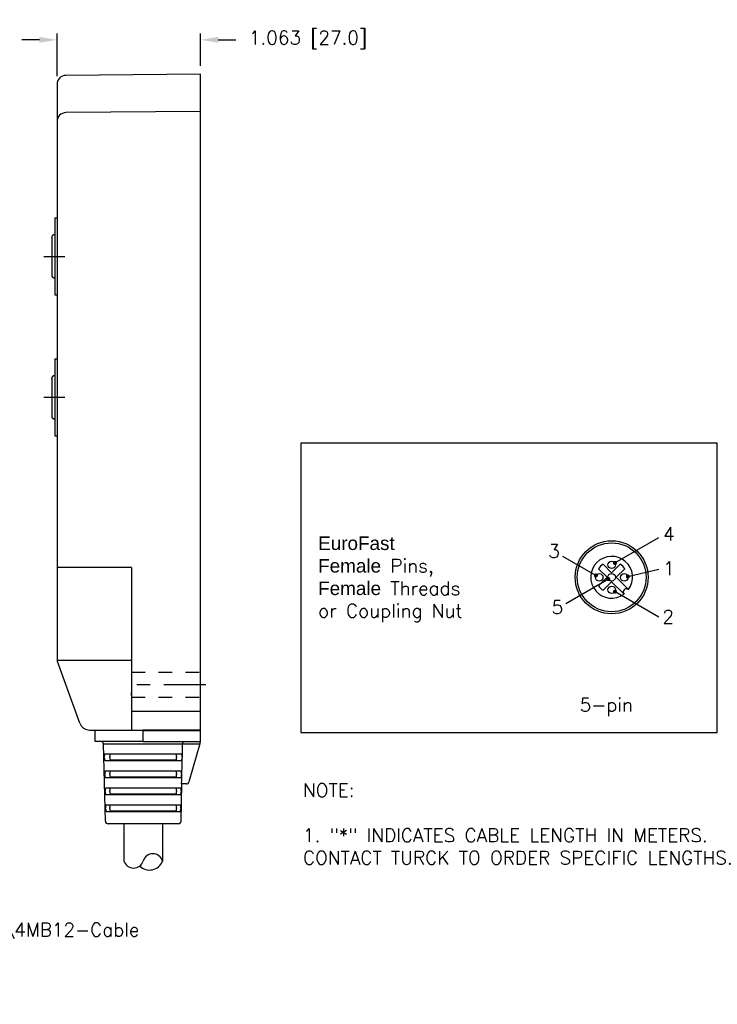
# Model space of a CAD drawing. Extents: x 85.3 to 97.4, y 23.1 to 30.4.
# Tile 11 of 11: x 92.2 to 97.4, y 23.1 to 30.4. Entities that reach past the tile are written whole.
import ezdxf

# ---------------------------------------------------------------- set-up
doc = ezdxf.new("R2010")
doc.units = 0
doc.header["$LTSCALE"] = 0.5
doc.header["$MEASUREMENT"] = 0
doc.linetypes.add('CENTER', pattern=[2, 1.25, -0.25, 0.25, -0.25])
doc.linetypes.add('HIDDEN', pattern=[0.375, 0.25, -0.125])
doc.layers.get('DEFPOINTS').update_dxf_attribs({"linetype": 'CONTINUOUS'})
for name, color, linetype in [('BODY', 1, 'CONTINUOUS'), ('CENTER', 2, 'CENTER'), ('DETAIL', 2, 'CONTINUOUS'), ('DIM', 254, 'CONTINUOUS'), ('HIDDEN', 2, 'HIDDEN'), ('TEXT', 51, 'CONTINUOUS')]:
    doc.layers.add(name, color=color, linetype=linetype)
doc.styles.get("Standard").update_dxf_attribs({"font": 'ROMANS.SHX'})
doc.dimstyles.new('TURCK-CATALOG01', dxfattribs={"dimtxt": 0.1, "dimasz": 0.13, "dimexe": 0.046875, "dimexo": 0.0625, "dimgap": 0.0625, "dimtad": 0, "dimtih": 1, "dimtoh": 1, "dimdec": 3, "dimzin": 4, "dimdsep": 46, "dimtxsty": 'Standard', "dimcen": 0.09, "dimadec": 0, "dimazin": 0, "dimtfac": 1, "dimtdec": 3, "dimtofl": 0, "dimtmove": 0, "dimatfit": 1, "dimfxl": 0, "dimtolj": 1, "dimtzin": 4, "dimarcsym": 0})

# ---------------------------------------------------------------- blocks, each defined once
blk = doc.blocks.new('*D9')
at = {"layer": 'DEFPOINTS', "color": 0}
for p in [(92.4804, 30.2508), (93.5434, 29.9961), (92.4804, 29.9205)]:
    blk.add_point(p, dxfattribs=at)
at = {"layer": 'DIM', "color": 0, "lineweight": -2}
for p, q in [((92.3504, 30.2508), (92.2204, 30.2508)), ((92.4804, 29.983), (92.4804, 30.2976)), ((93.5434, 30.0586), (93.5434, 30.2976)), ((93.6734, 30.2508), (93.8034, 30.2508))]:
    blk.add_line(p, q, dxfattribs=at)
at = {"layer": 'DIM', "color": 0}
for points in [[(92.3504, 30.2724), (92.3504, 30.2291), (92.4804, 30.2508)], [(93.6734, 30.2724), (93.6734, 30.2291), (93.5434, 30.2508)]]:
    blk.add_solid(points, dxfattribs=at)
at = {"layer": 'DIM', "color": 0, "insert": (94.3373, 30.2508), "char_height": 0.1, "attachment_point": 5}
blk.add_mtext('\\A1;1.063 [27.0]', dxfattribs=at)

msp = doc.modelspace()

# ---------------------------------------------------------------- linework, layer by layer
at = {"layer": 'BODY'}
for p, q in [((93.5434, 29.9961), (92.5467, 29.9874)), ((93.5434, 29.9002), (93.5434, 29.9961)), ((92.4804, 29.9266), (92.4804, 29.9278)), ((92.4804, 29.9266), (92.4804, 29.9205)), ((92.4804, 29.9205), (92.4804, 29.849)), ((93.5434, 29.8772), (93.5434, 29.9002)), ((92.4804, 29.849), (92.4804, 25.6631)), ((93.5434, 29.8589), (93.5434, 29.8772)), ((93.5434, 29.7782), (93.5434, 29.8589)), ((93.5434, 29.6049), (93.5434, 29.7782)), ((93.5434, 29.7205), (92.5467, 29.7118)), ((93.5434, 29.5242), (93.5434, 29.6049)), ((93.5434, 25.6581), (93.5434, 29.5242)), ((92.4646, 28.9337), (92.4646, 28.3628)), ((92.4646, 28.9337), (92.4804, 28.9337)), ((92.4646, 28.3628), (92.4804, 28.3628)), ((92.4646, 27.8904), (92.4646, 27.3195)), ((92.4646, 27.8904), (92.4804, 27.8904)), ((92.4646, 27.3195), (92.4804, 27.3195)), ((93.0316, 26.3452), (92.4804, 26.3452)), ((93.0316, 26.3452), (93.0316, 25.6838)), ((92.4804, 25.6581), (93.0316, 25.6581)), ((93.0316, 25.6838), (93.0316, 25.5668)), ((93.5434, 25.4209), (93.5434, 25.6581)), ((92.6486, 25.194), (92.4827, 25.6496)), ((93.0316, 25.5668), (93.0316, 25.1372)), ((93.0316, 25.3971), (93.0316, 25.4164)), ((93.5434, 25.3949), (93.5434, 25.4209)), ((93.5434, 25.3949), (93.5434, 25.4209)), ((93.5434, 25.3083), (93.5434, 25.3949)), ((93.5434, 25.3083), (93.5434, 25.3949)), ((93.5434, 25.2217), (93.5434, 25.3083)), ((93.5434, 25.2792), (93.0316, 25.2792)), ((93.5434, 25.135), (93.5434, 25.2217)), ((92.7219, 25.1422), (92.8574, 25.141)), ((92.7219, 25.1422), (92.8574, 25.141)), ((92.7629, 25.141), (93.1182, 25.141)), ((92.7629, 25.0583), (92.7629, 25.141)), ((92.8574, 25.141), (93.1182, 25.1388)), ((92.8574, 25.141), (93.1182, 25.1388)), ((93.5434, 25.141), (93.1182, 25.141)), ((93.1182, 25.0583), (93.1182, 25.141)), ((93.1182, 25.1388), (93.5434, 25.135)), ((93.5434, 25.0583), (93.5434, 25.141)), ((93.1182, 25.0583), (92.7629, 25.0583)), ((92.8234, 25.0392), (93.4103, 25.0392)), ((92.8384, 24.4673), (92.8234, 25.0392)), ((93.1182, 25.0583), (93.5434, 25.0583)), ((93.4103, 25.0392), (93.5379, 25.0392)), ((93.5377, 25.0387), (93.4569, 24.7576)), ((93.5377, 25.0387), (93.5434, 25.0583)), ((92.8305, 24.9368), (92.8303, 24.9447)), ((93.4025, 24.9644), (92.8339, 24.9644)), ((92.871, 24.9382), (92.8707, 24.9461)), ((93.3656, 24.9461), (93.3654, 24.9382)), ((93.406, 24.9447), (93.4058, 24.9368)), ((92.8351, 24.9171), (93.4013, 24.9171)), ((93.3605, 24.9186), (92.8758, 24.9186)), ((92.8338, 24.8109), (92.8336, 24.8188)), ((93.3992, 24.8385), (92.8371, 24.8385)), ((92.8383, 24.7913), (93.398, 24.7913)), ((92.871, 24.8122), (92.8707, 24.8201)), ((93.3605, 24.7926), (92.8758, 24.7926)), ((93.3656, 24.8201), (93.3654, 24.8122)), ((93.4028, 24.8188), (93.4026, 24.8109)), ((93.3959, 24.7127), (92.8404, 24.7127)), ((93.398, 24.4673), (93.4052, 24.7434)), ((93.438, 24.7434), (93.4025, 24.7434)), ((92.837, 24.6851), (92.8368, 24.693)), ((92.8416, 24.6654), (93.3947, 24.6654)), ((92.871, 24.6863), (92.8707, 24.6942)), ((93.3605, 24.6666), (92.8758, 24.6666)), ((93.3656, 24.6942), (93.3654, 24.6863)), ((93.3995, 24.693), (93.3993, 24.6851)), ((92.8403, 24.5592), (92.84, 24.5671)), ((93.3927, 24.5868), (92.8436, 24.5868)), ((92.871, 24.5603), (92.8707, 24.5682)), ((93.3656, 24.5682), (93.3654, 24.5603)), ((93.3963, 24.5671), (93.3961, 24.5592)), ((92.8448, 24.5395), (93.3915, 24.5395)), ((93.3605, 24.5406), (92.8758, 24.5406)), ((93.1182, 24.4481), (92.858, 24.4481)), ((92.9758, 24.4481), (92.9758, 24.1719)), ((93.3783, 24.4481), (93.1182, 24.4481)), ((93.2606, 24.4481), (93.2606, 24.1719))]:
    msp.add_line(p, q, dxfattribs=at)
for radius in [0.2702, 0.255]:
    msp.add_circle((96.5849, 26.2727), radius, dxfattribs=at)
for centre, radius, start, end in [((92.5473, 29.9205), 0.0669, 90.49999, 179.99999), ((92.5472, 29.9182), 0.0683, 148.12336, 149.1322), ((92.5478, 29.9178), 0.0691, 147.12203, 148.11233), ((92.5485, 29.9174), 0.0699, 146.19099, 147.16275), ((92.5497, 29.9166), 0.0713, 145.24646, 146.19061), ((92.5506, 29.916), 0.0723, 144.36946, 145.29046), ((92.5519, 29.9151), 0.0739, 143.47745, 144.36826), ((92.5526, 29.9146), 0.0748, 142.64978, 143.51902), ((92.5535, 29.9139), 0.0759, 141.80284, 142.64699), ((92.5537, 29.9139), 0.0761, 141.0067, 141.83663), ((92.5538, 29.9137), 0.0763, 140.17768, 140.99171), ((92.5539, 29.9137), 0.0764, 139.40703, 140.20496), ((92.5545, 29.9132), 0.0772, 138.63621, 139.40825), ((92.5526, 29.9148), 0.0747, 137.84813, 138.63185), ((92.5499, 29.9173), 0.0711, 137.01848, 137.82814), ((92.5511, 29.9163), 0.0726, 136.3407, 137.0985), ((92.5548, 29.9128), 0.0776, 135.68774, 136.35167), ((92.5489, 29.9184), 0.0695, 134.86039, 135.61205), ((92.55, 29.9173), 0.071, 134.06222, 134.86746), ((92.5639, 29.9032), 0.0909, 133.50888, 134.18502), ((92.5207, 29.9265), 0.0403, 174.87213, 176.56702), ((92.5197, 29.9266), 0.0394, 176.55832, 178.26451), ((92.5231, 29.9264), 0.0428, 173.37823, 174.98965), ((92.5262, 29.9261), 0.0458, 171.89091, 173.39654), ((92.5259, 29.9261), 0.0456, 170.35152, 171.87103), ((92.5239, 29.9264), 0.0436, 168.65497, 170.25906), ((92.5246, 29.9263), 0.0443, 167.12813, 168.71951), ((92.5271, 29.9257), 0.0468, 165.64748, 167.16401), ((92.5292, 29.9253), 0.049, 164.2707, 165.72632), ((92.5314, 29.9247), 0.0512, 162.89229, 164.28887), ((92.5333, 29.9242), 0.0532, 161.61124, 162.96051), ((92.535, 29.9236), 0.055, 160.30879, 161.61417), ((92.5364, 29.9231), 0.0564, 159.09159, 160.3635), ((92.5376, 29.9227), 0.0577, 157.84645, 159.08706), ((92.5386, 29.9223), 0.0588, 156.68261, 157.89671), ((92.54, 29.9217), 0.0603, 155.50343, 156.68399), ((92.5412, 29.9212), 0.0616, 154.39717, 155.55035), ((92.5424, 29.9206), 0.063, 153.26585, 154.38857), ((92.5435, 29.9202), 0.0641, 152.21694, 153.31541), ((92.5446, 29.9196), 0.0654, 151.14728, 152.21875), ((92.5455, 29.9191), 0.0664, 150.12874, 151.17897), ((92.5465, 29.9185), 0.0676, 149.09706, 150.12306), ((92.5473, 29.6449), 0.0669, 90.49999, 179.99999), ((92.5535, 29.6383), 0.0759, 141.80284, 142.64699), ((92.5537, 29.6383), 0.0761, 141.0067, 141.83663), ((92.5538, 29.6381), 0.0763, 140.17768, 140.99171), ((92.5539, 29.6381), 0.0764, 139.40703, 140.20496), ((92.5545, 29.6376), 0.0772, 138.63621, 139.40825), ((92.5526, 29.6392), 0.0747, 137.84813, 138.63185), ((92.5499, 29.6417), 0.0711, 137.01848, 137.82814), ((92.5511, 29.6407), 0.0726, 136.3407, 137.0985), ((92.5548, 29.6372), 0.0776, 135.68774, 136.35167), ((92.5489, 29.6429), 0.0695, 134.86039, 135.61205), ((92.55, 29.6418), 0.071, 134.06222, 134.86746), ((92.5639, 29.6277), 0.0909, 133.50888, 134.18502), ((92.5197, 25.6631), 0.0394, 179.99961, 199.99962), ((92.7226, 25.2209), 0.0787, 200.00003, 269.50005), ((92.8037, 25.0387), 0.0197, 1.5, 90), ((93.438, 24.7631), 0.0197, 270, 343.96006), ((92.858, 24.4678), 0.0197, 181.5, 270), ((93.3783, 24.4678), 0.0197, 270, 358.5), ((93.1894, 24.1529), 0.0737, 14.89478, 165.10522), ((93.047, 24.1949), 0.0748, 197.91826, 342.08174), ((93.1644, 24.2087), 0.103, 225.46288, 339.0757)]:
    msp.add_arc(centre, radius, start, end, dxfattribs=at)
msp.add_rational_spline([(93.4025, 24.7434), (93.4063, 24.889), (93.4103, 25.0387)], [1, 1.00009588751, 1.00001182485], degree=2, dxfattribs=at)
for points, knots in [([(93.4103, 25.0392), (93.4103, 25.0399), (93.4104, 25.0405), (93.4107, 25.0432), (93.4111, 25.0451), (93.4127, 25.0489), (93.4137, 25.0507), (93.4166, 25.0542), (93.4185, 25.0557), (93.4226, 25.0578), (93.4248, 25.0583), (93.427, 25.0583), (93.427, 25.0583), (93.427, 25.0583)], [-0.9014565, -0.9014565, -0.9014565, -0.9014565, -0.8488388, -0.8488388, -0.6936824, -0.6936824, -0.5071033, -0.5071033, -0.2618429, -0.2618429, 0, 0, 0.001296, 0.001296, 0.001296, 0.001296]), ([(93.4103, 25.0387), (93.4103, 25.0387), (93.4103, 25.0387), (93.4103, 25.0389), (93.4103, 25.039), (93.4103, 25.0392)], [1.51915156, 1.51915156, 1.51915156, 1.51915156, 1.52089986, 1.52089986, 1.53220081, 1.53220081, 1.53220081, 1.53220081]), ([(92.8339, 24.9644), (92.8333, 24.9644), (92.8327, 24.9639), (92.8317, 24.962), (92.8313, 24.9605), (92.8307, 24.957), (92.8305, 24.9548), (92.8303, 24.9512), (92.8303, 24.95), (92.8303, 24.9474), (92.8303, 24.946), (92.8303, 24.9447)], [0, 0, 0, 0, 0.1957516, 0.1957516, 0.3909523, 0.3909523, 0.5861849, 0.5861849, 0.6876445, 0.6876445, 0.7891031, 0.7891031, 0.7891031, 0.7891031]), ([(92.8305, 24.9368), (92.8306, 24.9342), (92.8307, 24.9317), (92.8312, 24.927), (92.8315, 24.9248), (92.8323, 24.9212), (92.8328, 24.9197), (92.8336, 24.9182), (92.8339, 24.9178), (92.8345, 24.9173), (92.8348, 24.9171), (92.8351, 24.9171)], [0, 0, 0, 0, 0.1953381, 0.1953381, 0.3906447, 0.3906447, 0.5857605, 0.5857605, 0.6861328, 0.6861328, 0.7865882, 0.7865882, 0.7865882, 0.7865882]), ([(92.8725, 24.9644), (92.8725, 24.9644), (92.8725, 24.9644), (92.872, 24.9634), (92.8716, 24.962), (92.871, 24.9584), (92.8708, 24.9563), (92.8707, 24.9527), (92.8706, 24.9514), (92.8706, 24.9488), (92.8707, 24.9475), (92.8707, 24.9461)], [0.1928464, 0.1928464, 0.1928464, 0.1928464, 0.1957415, 0.1957415, 0.390683, 0.390683, 0.5857618, 0.5857618, 0.6875793, 0.6875793, 0.7893963, 0.7893963, 0.7893963, 0.7893963]), ([(92.871, 24.9382), (92.8711, 24.9357), (92.8712, 24.9331), (92.8718, 24.9284), (92.8721, 24.9262), (92.8729, 24.9226), (92.8734, 24.9211), (92.8742, 24.9196), (92.8745, 24.9192), (92.8752, 24.9187), (92.8755, 24.9186), (92.8758, 24.9186)], [0, 0, 0, 0, 0.1953257, 0.1953257, 0.3906408, 0.3906408, 0.585804, 0.585804, 0.6861292, 0.6861292, 0.7865585, 0.7865585, 0.7865585, 0.7865585]), ([(93.3605, 24.9186), (93.3612, 24.9186), (93.3618, 24.9191), (93.3629, 24.921), (93.3634, 24.9225), (93.3642, 24.9261), (93.3646, 24.9282), (93.365, 24.9318), (93.3651, 24.933), (93.3652, 24.9356), (93.3653, 24.9369), (93.3654, 24.9382)], [0, 0, 0, 0, 0.1957382, 0.1957382, 0.3906765, 0.3906765, 0.5857592, 0.5857592, 0.6862071, 0.6862071, 0.7866545, 0.7866545, 0.7866545, 0.7866545]), ([(93.3656, 24.9461), (93.3657, 24.9487), (93.3657, 24.9512), (93.3655, 24.956), (93.3653, 24.9581), (93.3648, 24.9618), (93.3644, 24.9632), (93.3639, 24.9643), (93.3638, 24.9643), (93.3638, 24.9644)], [0, 0, 0, 0, 0.1953256, 0.1953256, 0.3906404, 0.3906404, 0.5858045, 0.5858045, 0.5969314, 0.5969314, 0.5969314, 0.5969314]), ([(93.4013, 24.9171), (93.4019, 24.9171), (93.4025, 24.9176), (93.4035, 24.9196), (93.404, 24.921), (93.4048, 24.9246), (93.4051, 24.9267), (93.4055, 24.9303), (93.4056, 24.9316), (93.4057, 24.9342), (93.4058, 24.9355), (93.4058, 24.9368)], [0, 0, 0, 0, 0.1954962, 0.1954962, 0.3903719, 0.3903719, 0.5854366, 0.5854366, 0.6860468, 0.6860468, 0.7866577, 0.7866577, 0.7866577, 0.7866577]), ([(93.406, 24.9447), (93.4061, 24.9473), (93.4061, 24.9498), (93.4058, 24.9545), (93.4056, 24.9567), (93.405, 24.9604), (93.4047, 24.9618), (93.4039, 24.9633), (93.4037, 24.9637), (93.4031, 24.9643), (93.4028, 24.9644), (93.4025, 24.9644)], [0, 0, 0, 0, 0.1953398, 0.1953398, 0.3906875, 0.3906875, 0.5859902, 0.5859902, 0.6874757, 0.6874757, 0.7890334, 0.7890334, 0.7890334, 0.7890334]), ([(92.8371, 24.8385), (92.8365, 24.8385), (92.836, 24.838), (92.835, 24.8361), (92.8346, 24.8347), (92.834, 24.8311), (92.8338, 24.8289), (92.8336, 24.8254), (92.8335, 24.8241), (92.8335, 24.8215), (92.8335, 24.8202), (92.8336, 24.8188)], [0, 0, 0, 0, 0.1957601, 0.1957601, 0.3909563, 0.3909563, 0.5861857, 0.5861857, 0.6876572, 0.6876572, 0.7891277, 0.7891277, 0.7891277, 0.7891277]), ([(92.8338, 24.8109), (92.8338, 24.8084), (92.834, 24.8058), (92.8344, 24.8011), (92.8348, 24.7989), (92.8356, 24.7953), (92.836, 24.7938), (92.8368, 24.7923), (92.8371, 24.7919), (92.8377, 24.7914), (92.838, 24.7913), (92.8383, 24.7913)], [0, 0, 0, 0, 0.1953381, 0.1953381, 0.3906444, 0.3906444, 0.5857564, 0.5857564, 0.6861274, 0.6861274, 0.7865831, 0.7865831, 0.7865831, 0.7865831]), ([(92.8726, 24.8385), (92.8726, 24.8385), (92.8725, 24.8384), (92.872, 24.8374), (92.8716, 24.836), (92.871, 24.8324), (92.8708, 24.8303), (92.8707, 24.8267), (92.8706, 24.8254), (92.8706, 24.8228), (92.8707, 24.8215), (92.8707, 24.8201)], [0.1848387, 0.1848387, 0.1848387, 0.1848387, 0.1957415, 0.1957415, 0.390683, 0.390683, 0.5857619, 0.5857619, 0.6875794, 0.6875794, 0.7893963, 0.7893963, 0.7893963, 0.7893963]), ([(92.871, 24.8122), (92.8711, 24.8097), (92.8712, 24.8071), (92.8718, 24.8024), (92.8721, 24.8003), (92.8729, 24.7966), (92.8734, 24.7952), (92.8742, 24.7936), (92.8745, 24.7933), (92.8752, 24.7927), (92.8755, 24.7926), (92.8758, 24.7926)], [0, 0, 0, 0, 0.1953257, 0.1953257, 0.3906408, 0.3906408, 0.585804, 0.585804, 0.6861292, 0.6861292, 0.7865585, 0.7865585, 0.7865585, 0.7865585]), ([(93.3605, 24.7926), (93.3612, 24.7926), (93.3618, 24.7931), (93.3629, 24.795), (93.3634, 24.7965), (93.3642, 24.8001), (93.3646, 24.8022), (93.365, 24.8058), (93.3651, 24.807), (93.3652, 24.8096), (93.3653, 24.8109), (93.3654, 24.8122)], [0, 0, 0, 0, 0.1957382, 0.1957382, 0.3906766, 0.3906766, 0.5857592, 0.5857592, 0.6862071, 0.6862071, 0.7866545, 0.7866545, 0.7866545, 0.7866545]), ([(93.3656, 24.8201), (93.3657, 24.8227), (93.3657, 24.8252), (93.3655, 24.83), (93.3653, 24.8321), (93.3648, 24.8358), (93.3644, 24.8372), (93.3638, 24.8383), (93.3638, 24.8384), (93.3638, 24.8385)], [0, 0, 0, 0, 0.1953256, 0.1953256, 0.3906404, 0.3906404, 0.5858045, 0.5858045, 0.6049385, 0.6049385, 0.6049385, 0.6049385]), ([(93.398, 24.7913), (93.3986, 24.7913), (93.3992, 24.7918), (93.4003, 24.7937), (93.4007, 24.7951), (93.4015, 24.7987), (93.4019, 24.8009), (93.4022, 24.8044), (93.4023, 24.8057), (93.4025, 24.8083), (93.4025, 24.8096), (93.4026, 24.8109)], [0, 0, 0, 0, 0.1955018, 0.1955018, 0.3903692, 0.3903692, 0.5854288, 0.5854288, 0.6860412, 0.6860412, 0.7866543, 0.7866543, 0.7866543, 0.7866543]), ([(93.4028, 24.8188), (93.4028, 24.8214), (93.4028, 24.8239), (93.4026, 24.8287), (93.4024, 24.8308), (93.4018, 24.8345), (93.4014, 24.8359), (93.4007, 24.8375), (93.4004, 24.8379), (93.3998, 24.8384), (93.3995, 24.8385), (93.3992, 24.8385)], [0, 0, 0, 0, 0.1953399, 0.1953399, 0.3906877, 0.3906877, 0.5859888, 0.5859888, 0.6874855, 0.6874855, 0.7890563, 0.7890563, 0.7890563, 0.7890563]), ([(92.8404, 24.7127), (92.8398, 24.7127), (92.8392, 24.7122), (92.8382, 24.7102), (92.8378, 24.7088), (92.8372, 24.7052), (92.837, 24.7031), (92.8368, 24.6995), (92.8368, 24.6982), (92.8368, 24.6956), (92.8368, 24.6943), (92.8368, 24.693)], [0, 0, 0, 0, 0.195769, 0.195769, 0.3909603, 0.3909603, 0.5861865, 0.5861865, 0.6876702, 0.6876702, 0.7891529, 0.7891529, 0.7891529, 0.7891529]), ([(92.8727, 24.7127), (92.8726, 24.7126), (92.8726, 24.7125), (92.872, 24.7114), (92.8716, 24.71), (92.871, 24.7064), (92.8708, 24.7043), (92.8707, 24.7007), (92.8706, 24.6994), (92.8706, 24.6968), (92.8707, 24.6955), (92.8707, 24.6942)], [0.1764769, 0.1764769, 0.1764769, 0.1764769, 0.1957415, 0.1957415, 0.390683, 0.390683, 0.5857619, 0.5857619, 0.6875794, 0.6875794, 0.7893963, 0.7893963, 0.7893963, 0.7893963]), ([(93.3656, 24.6942), (93.3657, 24.6967), (93.3657, 24.6993), (93.3655, 24.704), (93.3653, 24.7062), (93.3648, 24.7098), (93.3644, 24.7113), (93.3638, 24.7124), (93.3638, 24.7125), (93.3637, 24.7127)], [0, 0, 0, 0, 0.1953256, 0.1953256, 0.3906404, 0.3906404, 0.5858045, 0.5858045, 0.6132956, 0.6132956, 0.6132956, 0.6132956]), ([(93.3995, 24.693), (93.3996, 24.6955), (93.3996, 24.6981), (93.3994, 24.7028), (93.3992, 24.705), (93.3986, 24.7086), (93.3982, 24.7101), (93.3974, 24.7116), (93.3972, 24.712), (93.3966, 24.7125), (93.3963, 24.7127), (93.3959, 24.7127)], [0, 0, 0, 0, 0.19534, 0.19534, 0.3906878, 0.3906878, 0.5859873, 0.5859873, 0.6874957, 0.6874957, 0.7890799, 0.7890799, 0.7890799, 0.7890799]), ([(92.837, 24.6851), (92.8371, 24.6825), (92.8372, 24.68), (92.8377, 24.6752), (92.838, 24.6731), (92.8388, 24.6694), (92.8393, 24.668), (92.8401, 24.6665), (92.8404, 24.6661), (92.841, 24.6655), (92.8413, 24.6654), (92.8416, 24.6654)], [0, 0, 0, 0, 0.1953382, 0.1953382, 0.3906441, 0.3906441, 0.5857523, 0.5857523, 0.6861218, 0.6861218, 0.786578, 0.786578, 0.786578, 0.786578]), ([(92.871, 24.6863), (92.8711, 24.6837), (92.8712, 24.6812), (92.8718, 24.6764), (92.8721, 24.6743), (92.8729, 24.6706), (92.8734, 24.6692), (92.8742, 24.6677), (92.8745, 24.6673), (92.8752, 24.6667), (92.8755, 24.6666), (92.8758, 24.6666)], [0, 0, 0, 0, 0.1953257, 0.1953257, 0.3906408, 0.3906408, 0.585804, 0.585804, 0.6861292, 0.6861292, 0.7865585, 0.7865585, 0.7865585, 0.7865585]), ([(93.3605, 24.6666), (93.3612, 24.6666), (93.3618, 24.6671), (93.3629, 24.6691), (93.3634, 24.6705), (93.3642, 24.6741), (93.3646, 24.6762), (93.365, 24.6798), (93.3651, 24.6811), (93.3652, 24.6836), (93.3653, 24.6849), (93.3654, 24.6863)], [0, 0, 0, 0, 0.1957382, 0.1957382, 0.3906766, 0.3906766, 0.5857592, 0.5857592, 0.6862071, 0.6862071, 0.7866545, 0.7866545, 0.7866545, 0.7866545]), ([(93.3947, 24.6654), (93.3954, 24.6654), (93.396, 24.6659), (93.397, 24.6679), (93.3975, 24.6693), (93.3983, 24.6729), (93.3986, 24.675), (93.399, 24.6786), (93.3991, 24.6798), (93.3992, 24.6824), (93.3993, 24.6837), (93.3993, 24.6851)], [0, 0, 0, 0, 0.1955075, 0.1955075, 0.3903664, 0.3903664, 0.5854208, 0.5854208, 0.6860355, 0.6860355, 0.7866509, 0.7866509, 0.7866509, 0.7866509]), ([(92.8436, 24.5868), (92.843, 24.5868), (92.8425, 24.5863), (92.8415, 24.5844), (92.8411, 24.5829), (92.8405, 24.5793), (92.8402, 24.5772), (92.8401, 24.5736), (92.84, 24.5724), (92.84, 24.5698), (92.84, 24.5684), (92.84, 24.5671)], [0, 0, 0, 0, 0.1957781, 0.1957781, 0.3909645, 0.3909645, 0.5861873, 0.5861873, 0.6876836, 0.6876836, 0.7891789, 0.7891789, 0.7891789, 0.7891789]), ([(92.8727, 24.5868), (92.8726, 24.5867), (92.8726, 24.5865), (92.872, 24.5854), (92.8716, 24.584), (92.871, 24.5804), (92.8708, 24.5783), (92.8707, 24.5747), (92.8706, 24.5735), (92.8706, 24.5708), (92.8707, 24.5695), (92.8707, 24.5682)], [0.1677086, 0.1677086, 0.1677086, 0.1677086, 0.1957415, 0.1957415, 0.3906831, 0.3906831, 0.5857619, 0.5857619, 0.6875794, 0.6875794, 0.7893963, 0.7893963, 0.7893963, 0.7893963]), ([(93.3656, 24.5682), (93.3657, 24.5707), (93.3657, 24.5733), (93.3655, 24.578), (93.3653, 24.5802), (93.3648, 24.5838), (93.3644, 24.5853), (93.3638, 24.5865), (93.3637, 24.5866), (93.3636, 24.5868)], [0, 0, 0, 0, 0.1953256, 0.1953256, 0.3906404, 0.3906404, 0.5858045, 0.5858045, 0.6220546, 0.6220546, 0.6220546, 0.6220546]), ([(93.3963, 24.5671), (93.3964, 24.5697), (93.3963, 24.5722), (93.3961, 24.5769), (93.3959, 24.5791), (93.3953, 24.5827), (93.3949, 24.5842), (93.3942, 24.5857), (93.3939, 24.5861), (93.3933, 24.5867), (93.393, 24.5868), (93.3927, 24.5868)], [0, 0, 0, 0, 0.19534, 0.19534, 0.390688, 0.390688, 0.5859858, 0.5859858, 0.687506, 0.687506, 0.7891041, 0.7891041, 0.7891041, 0.7891041]), ([(92.8403, 24.5592), (92.8403, 24.5566), (92.8405, 24.5541), (92.8409, 24.5494), (92.8413, 24.5472), (92.842, 24.5436), (92.8425, 24.5421), (92.8433, 24.5406), (92.8436, 24.5402), (92.8442, 24.5397), (92.8445, 24.5395), (92.8448, 24.5395)], [0, 0, 0, 0, 0.1953382, 0.1953382, 0.3906438, 0.3906438, 0.5857479, 0.5857479, 0.6861161, 0.6861161, 0.786573, 0.786573, 0.786573, 0.786573]), ([(92.871, 24.5603), (92.8711, 24.5577), (92.8712, 24.5552), (92.8718, 24.5504), (92.8721, 24.5483), (92.8729, 24.5446), (92.8734, 24.5432), (92.8742, 24.5417), (92.8745, 24.5413), (92.8752, 24.5408), (92.8755, 24.5406), (92.8758, 24.5406)], [0, 0, 0, 0, 0.1953257, 0.1953257, 0.3906408, 0.3906408, 0.585804, 0.585804, 0.6861292, 0.6861292, 0.7865585, 0.7865585, 0.7865585, 0.7865585]), ([(93.3605, 24.5406), (93.3612, 24.5406), (93.3618, 24.5411), (93.3629, 24.5431), (93.3634, 24.5445), (93.3642, 24.5481), (93.3646, 24.5502), (93.365, 24.5538), (93.3651, 24.5551), (93.3652, 24.5576), (93.3653, 24.559), (93.3654, 24.5603)], [0, 0, 0, 0, 0.1957383, 0.1957383, 0.3906766, 0.3906766, 0.5857592, 0.5857592, 0.6862071, 0.6862071, 0.7866545, 0.7866545, 0.7866545, 0.7866545]), ([(93.3915, 24.5395), (93.3921, 24.5395), (93.3927, 24.54), (93.3938, 24.542), (93.3943, 24.5434), (93.3951, 24.547), (93.3954, 24.5491), (93.3957, 24.5527), (93.3958, 24.554), (93.396, 24.5566), (93.3961, 24.5579), (93.3961, 24.5592)], [0, 0, 0, 0, 0.1955135, 0.1955135, 0.3903635, 0.3903635, 0.5854126, 0.5854126, 0.6860297, 0.6860297, 0.7866475, 0.7866475, 0.7866475, 0.7866475])]:
    msp.add_open_spline(points, degree=3, knots=knots, dxfattribs=at)
at = {"layer": 'CENTER'}
for p, q in [((92.3819, 28.6483), (92.5394, 28.6483)), ((92.3819, 27.6049), (92.5394, 27.6049))]:
    msp.add_line(p, q, dxfattribs=at)
at = {"layer": 'CENTER', "ltscale": 0.5}
msp.add_line((93.5827, 25.4774), (92.9922, 25.4774), dxfattribs=at)
at = {"layer": 'DEFPOINTS'}
msp.add_lwpolyline([(94.2852, 25.1249), (97.3667, 25.1249), (97.3667, 27.266), (94.2852, 27.266)], close=True, dxfattribs=at)
at = {"layer": 'DETAIL'}
for p, q in [((92.441, 28.788), (92.441, 28.7892)), ((92.441, 28.788), (92.441, 28.5085)), ((92.441, 28.788), (92.441, 28.5085)), ((92.4607, 28.8077), (92.4646, 28.8077)), ((92.441, 28.6758), (92.441, 28.6719)), ((92.441, 28.6719), (92.441, 28.6246)), ((92.441, 28.6246), (92.441, 28.6207)), ((92.4607, 28.4888), (92.4595, 28.4888)), ((92.4646, 28.4888), (92.4607, 28.4888)), ((92.441, 27.7447), (92.441, 27.7459)), ((92.441, 27.7447), (92.441, 27.4652)), ((92.441, 27.7447), (92.441, 27.4652)), ((92.4607, 27.7644), (92.4646, 27.7644)), ((92.441, 27.6325), (92.441, 27.6286)), ((92.441, 27.6286), (92.441, 27.5813)), ((92.441, 27.5813), (92.441, 27.5774)), ((92.4607, 27.4455), (92.4595, 27.4455)), ((92.4646, 27.4455), (92.4607, 27.4455)), ((96.5516, 26.2727), (96.4885, 26.3358)), ((96.5849, 26.306), (96.5218, 26.3691)), ((96.5849, 26.306), (96.648, 26.3691)), ((96.6182, 26.2727), (96.6813, 26.3358)), ((96.4885, 26.2096), (96.5516, 26.2727)), ((96.5218, 26.1763), (96.5849, 26.2394)), ((96.6766, 26.1478), (96.5849, 26.2394)), ((96.7099, 26.1811), (96.6182, 26.2727))]:
    msp.add_line(p, q, dxfattribs=at)
for centre in [(96.5853, 26.3648), (96.4928, 26.2723), (96.5849, 26.2727), (96.6777, 26.2723), (96.5853, 26.1799)]:
    msp.add_circle(centre, 0.0279, dxfattribs=at)
for centre, radius, start, end in [((92.4594, 28.7881), 0.0184, 172.90246, 176.63368), ((92.461, 28.7879), 0.02, 169.47359, 172.98655), ((92.4618, 28.7878), 0.0208, 166.03197, 169.47755), ((92.4611, 28.7879), 0.0201, 162.17349, 165.79705), ((92.461, 28.7879), 0.02, 158.46323, 162.16811), ((92.461, 28.7879), 0.02, 154.57193, 158.32394), ((92.4611, 28.7878), 0.0201, 150.80181, 154.58491), ((92.4609, 28.7879), 0.0199, 146.80053, 150.65092), ((92.4609, 28.7879), 0.02, 142.96759, 146.84004), ((92.4609, 28.7878), 0.02, 138.96075, 142.8483), ((92.4608, 28.7879), 0.0198, 135.03939, 138.9647), ((92.4605, 28.7881), 0.0195, 130.91842, 134.91666), ((92.4608, 28.7879), 0.0198, 127.22157, 131.13436), ((92.4614, 28.7872), 0.0208, 123.45299, 127.15285), ((92.4605, 28.7882), 0.0194, 119.09612, 123.07257), ((92.4593, 28.7902), 0.0171, 114.39612, 118.95641), ((92.4611, 28.7876), 0.0202, 112.31334, 115.93103), ((92.4689, 28.7691), 0.0403, 110.87815, 112.51754), ((92.4596, 28.7902), 0.0174, 102.39999, 107.08146), ((92.4593, 28.792), 0.0155, 94.81036, 102.608), ((92.4632, 28.769), 0.0388, 93.77971, 97.81565), ((92.4797, 28.5111), 0.0388, 183.78414, 187.81943), ((92.4567, 28.5071), 0.0155, 184.80928, 192.60584), ((92.4585, 28.5074), 0.0174, 192.40025, 197.08121), ((92.4796, 28.5167), 0.0403, 200.88732, 202.52655), ((92.4611, 28.5089), 0.0202, 202.30988, 205.92727), ((92.4585, 28.5071), 0.0171, 204.39625, 208.95628), ((92.4605, 28.5083), 0.0194, 209.09186, 213.06818), ((92.4615, 28.5092), 0.0208, 213.46473, 217.16456), ((92.4608, 28.5086), 0.0198, 217.22155, 221.13439), ((92.4606, 28.5083), 0.0195, 220.9127, 224.91109), ((92.4608, 28.5086), 0.0198, 225.03967, 228.96523), ((92.4609, 28.5087), 0.02, 228.95412, 232.84201), ((92.4608, 28.5087), 0.02, 232.97903, 236.8519), ((92.4608, 28.5087), 0.0199, 236.79592, 240.64679), ((92.4609, 28.5089), 0.0201, 240.80154, 244.58517), ((92.4608, 28.5088), 0.02, 244.57164, 248.32423), ((92.4608, 28.5088), 0.02, 248.4682, 252.1737), ((92.4608, 28.5089), 0.0201, 252.17318, 255.79736), ((92.4609, 28.5096), 0.0208, 256.03166, 259.47786), ((92.4608, 28.5088), 0.02, 259.48096, 262.99455), ((92.4606, 28.5072), 0.0184, 262.9115, 266.64339), ((92.4594, 27.7448), 0.0184, 172.90246, 176.63368), ((92.461, 27.7446), 0.02, 169.47359, 172.98655), ((92.4618, 27.7445), 0.0208, 166.03197, 169.47755), ((92.4611, 27.7446), 0.0201, 162.17349, 165.79705), ((92.461, 27.7446), 0.02, 158.46323, 162.16811), ((92.461, 27.7446), 0.02, 154.57193, 158.32394), ((92.4611, 27.7445), 0.0201, 150.80181, 154.58491), ((92.4609, 27.7446), 0.0199, 146.80053, 150.65092), ((92.4609, 27.7446), 0.02, 142.96759, 146.84004), ((92.4609, 27.7445), 0.02, 138.96075, 142.8483), ((92.4608, 27.7446), 0.0198, 135.03939, 138.9647), ((92.4605, 27.7448), 0.0195, 130.91842, 134.91666), ((92.4608, 27.7446), 0.0198, 127.22157, 131.13436), ((92.4614, 27.7439), 0.0208, 123.45299, 127.15285), ((92.4605, 27.7449), 0.0194, 119.09612, 123.07257), ((92.4593, 27.7469), 0.0171, 114.39612, 118.95641), ((92.4611, 27.7443), 0.0202, 112.31334, 115.93103), ((92.4689, 27.7258), 0.0403, 110.87815, 112.51754), ((92.4596, 27.7469), 0.0174, 102.39999, 107.08146), ((92.4593, 27.7487), 0.0155, 94.81036, 102.608), ((92.4632, 27.7257), 0.0388, 93.77971, 97.81565), ((92.4797, 27.4677), 0.0388, 183.78414, 187.81943), ((92.4567, 27.4638), 0.0155, 184.80928, 192.60584), ((92.4585, 27.4641), 0.0174, 192.40025, 197.08121), ((92.4796, 27.4734), 0.0403, 200.88732, 202.52655), ((92.4611, 27.4656), 0.0202, 202.30988, 205.92727), ((92.4585, 27.4638), 0.0171, 204.39625, 208.95628), ((92.4605, 27.465), 0.0194, 209.09186, 213.06818), ((92.4615, 27.4658), 0.0208, 213.46473, 217.16456), ((92.4608, 27.4653), 0.0198, 217.22155, 221.13439), ((92.4606, 27.465), 0.0195, 220.9127, 224.91109), ((92.4608, 27.4653), 0.0198, 225.03967, 228.96523), ((92.4609, 27.4654), 0.02, 228.95412, 232.84201), ((92.4608, 27.4654), 0.02, 232.97903, 236.8519), ((92.4608, 27.4654), 0.0199, 236.79592, 240.64679), ((92.4609, 27.4655), 0.0201, 240.80154, 244.58517), ((92.4608, 27.4655), 0.02, 244.57164, 248.32423), ((92.4608, 27.4655), 0.02, 248.4682, 252.1737), ((92.4608, 27.4656), 0.0201, 252.17318, 255.79736), ((92.4609, 27.4663), 0.0208, 256.03166, 259.47786), ((92.4608, 27.4655), 0.02, 259.48096, 262.99455), ((92.4606, 27.4639), 0.0184, 262.9115, 266.64339), ((96.5849, 26.2727), 0.1549, 323.73698, 306.26302), ((96.5849, 26.2727), 0.1152, 123.21409, 146.78591), ((96.5849, 26.2727), 0.1152, 33.21409, 56.78591), ((96.5849, 26.2727), 0.1152, 213.21409, 236.78591), ((96.6932, 26.1644), 0.0235, 45, 225)]:
    msp.add_arc(centre, radius, start, end, dxfattribs=at)
at = {"layer": 'DIM'}
for p, q in [((96.6095, 26.3788), (96.9347, 26.5665)), ((96.4684, 26.286), (96.224, 26.4272)), ((96.705, 26.2787), (96.9347, 26.3328)), ((96.5605, 26.259), (96.2447, 26.0767)), ((96.6098, 26.1664), (96.9347, 25.9789))]:
    msp.add_line(p, q, dxfattribs=at)
at = {"layer": 'DIM', "const_width": 0.015}
for points in [[(96.602, 26.3788, 1), (96.617, 26.3788, 1)], [(96.4609, 26.286, 1), (96.4759, 26.286, 1)], [(96.553, 26.259, 1), (96.568, 26.259, 1)], [(96.6974, 26.2787, 1), (96.7124, 26.2787, 1)], [(96.6023, 26.1665, 1), (96.6173, 26.1665, 1)]]:
    msp.add_lwpolyline(points, format="xyb", close=True, dxfattribs=at)
at = {"layer": 'HIDDEN', "ltscale": 0.75}
for p, q in [((93.0316, 25.57), (93.5434, 25.57)), ((93.0316, 25.3849), (93.5434, 25.3849))]:
    msp.add_line(p, q, dxfattribs=at)

# ---------------------------------------------------------------- texts
at = {"layer": 'DIM'}
for s, p in [('4', (96.9647, 26.544)), ('3', (96.1157, 26.4168)), ('1', (96.9655, 26.2885)), ('5', (96.1406, 26.0012)), ('2', (96.9603, 25.9303))]:
    msp.add_text(s, height=0.1, dxfattribs=at).set_placement(p)
at = {"layer": 'TEXT'}
msp.add_text('5-pin', height=0.1, dxfattribs=at).set_placement((96.3484, 25.2784))
at = {"layer": 'TEXT', "insert": (94.4127, 26.5746), "char_height": 0.1, "attachment_point": 1}
msp.add_mtext('{\\fArial|b0|i0|c0|p34;EuroFast\\PFemale} Pins,\\P{\\fArial|b0|i0|c0|p34;Female} Threads\\Por Coupling Nut', dxfattribs=at)
at = {"layer": 'TEXT', "char_height": 0.1, "attachment_point": 1}
for s, insert, width in [('NOTE:\\P\\P1. "*" INDICATES CABLE LENGTH IN METERS. \\PCONTACT TURCK TO ORDER SPECIFIC LENGTHS.', (94.3003, 24.7467), 8.5605), ('Layout-CordsetProducts\\\\EuroFast_MultiBoxes\\\\4MB12-Cable\\PHousing for {\\fArial|b0|i0|c0|p34;4MB12-4P2-*M, 4MB12-5P3-*M\\P}Data: 06/18/02\\PScale: 1=1', (89.0439, 23.7138), 6.7859)]:
    msp.add_mtext(s, dxfattribs=dict(at, insert=insert, width=width))

# ---------------------------------------------------------------- dimensions: what is measured, and where the dimension line sits
at = {"layer": 'DIM'}
dim = msp.add_linear_dim(base=(92.4804, 30.2508), p1=(93.5434, 29.9961), p2=(92.4804, 29.9205), dimstyle='TURCK-CATALOG01', dxfattribs=at)
dim.commit()
dim.dimension.update_dxf_attribs({"geometry": '*D9', "text_midpoint": (94.3373, 30.2508), "dimtype": 160})

doc.saveas('drawing.dxf')
